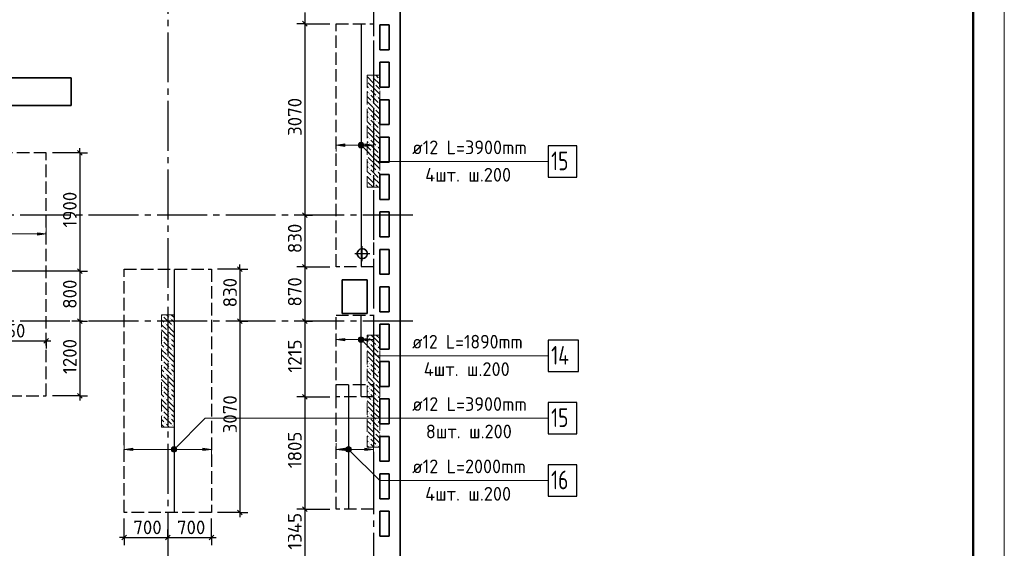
# Model space of a CAD drawing. Header units: millimetres. Extents: x 40580 to 1930067, y -240640 to 81020.
# Tile 123 of 256: x 497851 to 513647, y -216810 to -208330. Entities that reach past the tile are written whole.
import ezdxf

# ---------------------------------------------------------------- set-up
doc = ezdxf.new("R2010")
doc.units = ezdxf.units.MM
for name, pattern in [('______2', [270, 200, -70]), ('______5', [1100, 800, -100, 100, -100]), ('CENTER', [2, 1.25, -0.25, 0.25, -0.25])]:
    doc.linetypes.add(name, pattern=pattern)
for name, color, linetype, lineweight in [('Standard', 7, 'Continuous', 25), ('ДОП Верх по У', 7, 'Continuous', 25), ('ЖБ Перекрытие верхний уровень', 7, 'Continuous', 35), ('ОСИ', 7, 'CENTER', 15), ('Позиционная метка номер позиции', 7, 'Continuous', 13), ('Примечания', 7, 'Continuous', 13)]:
    doc.layers.add(name, color=color, linetype=linetype, lineweight=lineweight)
doc.layers.add('ЖБ Пилон', color=7, linetype='______2', lineweight=13, true_color=0xa0a0a0)
doc.styles.add('ISOCPEUR', font='isocpeur.ttf')

msp = doc.modelspace()

# ---------------------------------------------------------------- hatches: boundary and pattern name
at = {"layer": 'ДОП Верх по У', "linetype": 'Continuous', "lineweight": 13, "transparency": 33554687}
for points in [[(503066.8, -210363.9), (502926.8, -210343.9), (503066.8, -210323.9)], [(503066.8, -213481.6), (502926.8, -213461.6), (503066.8, -213441.6)], [(499666.8, -215242.9), (499526.8, -215222.9), (499666.8, -215202.9)], [(503066.8, -215242.9), (502926.8, -215222.9), (503066.8, -215202.9)]]:
    msp.add_hatch(color=7, dxfattribs=at).paths.add_polyline_path(points, flags=16)
for points in [[(503294.6, -210362.6), (503294.6, -210325.1), (503289.3, -210343.9)], [(503294.6, -210325.1), (503308.1, -210376.1), (503308.1, -210311.6)], [(503294.6, -210325.1), (503294.6, -210362.6), (503308.1, -210376.1)], [(503308.1, -210311.6), (503326.8, -210381.4), (503326.8, -210306.4)], [(503308.1, -210311.6), (503308.1, -210376.1), (503326.8, -210381.4)], [(503326.8, -210306.4), (503326.8, -210381.4), (503345.6, -210376.1)], [(503326.8, -210306.4), (503345.6, -210376.1), (503345.6, -210311.6)], [(503345.6, -210311.6), (503345.6, -210376.1), (503359.1, -210362.6)], [(503345.6, -210311.6), (503359.1, -210362.6), (503359.1, -210325.1)], [(503359.1, -210325.1), (503359.1, -210362.6), (503364.3, -210343.9)], [(503386.8, -210363.9), (503526.8, -210343.9), (503386.8, -210323.9)], [(498136.8, -211787), (498276.8, -211767), (498136.8, -211747)], [(503294.6, -213480.3), (503294.6, -213442.8), (503289.3, -213461.6)], [(503294.6, -213442.8), (503308.1, -213493.8), (503308.1, -213429.3)], [(503294.6, -213442.8), (503294.6, -213480.3), (503308.1, -213493.8)], [(503308.1, -213429.3), (503326.8, -213499.1), (503326.8, -213424.1)], [(503308.1, -213429.3), (503308.1, -213493.8), (503326.8, -213499.1)], [(503326.8, -213424.1), (503326.8, -213499.1), (503345.6, -213493.8)], [(503326.8, -213424.1), (503345.6, -213493.8), (503345.6, -213429.3)], [(503345.6, -213429.3), (503345.6, -213493.8), (503359.1, -213480.3)], [(503345.6, -213429.3), (503359.1, -213480.3), (503359.1, -213442.8)], [(503359.1, -213442.8), (503359.1, -213480.3), (503364.3, -213461.6)], [(503386.8, -213481.6), (503526.8, -213461.6), (503386.8, -213441.6)], [(500294.6, -215241.6), (500294.6, -215204.1), (500289.3, -215222.9)], [(500294.6, -215204.1), (500308.1, -215255.1), (500308.1, -215190.6)], [(500294.6, -215204.1), (500294.6, -215241.6), (500308.1, -215255.1)], [(500308.1, -215190.6), (500326.8, -215260.4), (500326.8, -215185.4)], [(500308.1, -215190.6), (500308.1, -215255.1), (500326.8, -215260.4)], [(500326.8, -215185.4), (500326.8, -215260.4), (500345.6, -215255.1)], [(500326.8, -215185.4), (500345.6, -215255.1), (500345.6, -215190.6)], [(500345.6, -215190.6), (500345.6, -215255.1), (500359.1, -215241.6)], [(500345.6, -215190.6), (500359.1, -215241.6), (500359.1, -215204.1)], [(500359.1, -215204.1), (500359.1, -215241.6), (500364.3, -215222.9)], [(500786.8, -215242.9), (500926.8, -215222.9), (500786.8, -215202.9)], [(503094.6, -215241.6), (503094.6, -215204.1), (503089.3, -215222.9)], [(503094.6, -215204.1), (503108.1, -215255.1), (503108.1, -215190.6)], [(503094.6, -215204.1), (503094.6, -215241.6), (503108.1, -215255.1)], [(503108.1, -215190.6), (503126.8, -215260.4), (503126.8, -215185.4)], [(503108.1, -215190.6), (503108.1, -215255.1), (503126.8, -215260.4)], [(503126.8, -215185.4), (503126.8, -215260.4), (503145.6, -215255.1)], [(503126.8, -215185.4), (503145.6, -215255.1), (503145.6, -215190.6)], [(503145.6, -215190.6), (503145.6, -215255.1), (503159.1, -215241.6)], [(503145.6, -215190.6), (503159.1, -215241.6), (503159.1, -215204.1)], [(503159.1, -215204.1), (503159.1, -215241.6), (503164.3, -215222.9)], [(503386.8, -215242.9), (503526.8, -215222.9), (503386.8, -215202.9)]]:
    msp.add_hatch(color=7, dxfattribs=at).paths.add_polyline_path(points)
at = {"layer": 'ЖБ Пилон', "linetype": 'Continuous', "lineweight": -3, "transparency": 33554687}
for points in [[(503497.3, -209240.7), (503503.8, -209234.2), (503510.3, -209240.7), (503503.8, -209247.2)], [(503617.3, -209280.7), (503623.8, -209274.2), (503626.8, -209277.3), (503626.8, -209284.2), (503623.8, -209287.2)], [(503426.8, -209317.3), (503430.3, -209320.7), (503426.8, -209324.2)], [(503457.3, -209440.7), (503463.8, -209434.2), (503470.3, -209440.7), (503463.8, -209447.2)], [(503537.3, -209360.7), (503543.8, -209354.2), (503550.3, -209360.7), (503543.8, -209367.2)], [(503457.3, -209520.7), (503463.8, -209514.2), (503470.3, -209520.7), (503463.8, -209527.2)], [(503577.3, -209560.7), (503583.8, -209554.2), (503590.3, -209560.7), (503583.8, -209567.2)], [(503426.8, -209717.3), (503430.3, -209720.7), (503426.8, -209724.2)], [(503497.3, -209640.7), (503503.8, -209634.2), (503510.3, -209640.7), (503503.8, -209647.2)], [(503537.3, -209760.7), (503543.8, -209754.2), (503550.3, -209760.7), (503543.8, -209767.2)], [(503617.3, -209680.7), (503623.8, -209674.2), (503626.8, -209677.3), (503626.8, -209684.2), (503623.8, -209687.2)], [(503457.3, -209840.7), (503463.8, -209834.2), (503470.3, -209840.7), (503463.8, -209847.2)], [(503457.3, -209920.7), (503463.8, -209914.2), (503470.3, -209920.7), (503463.8, -209927.2)], [(503497.3, -210040.7), (503503.8, -210034.2), (503510.3, -210040.7), (503503.8, -210047.2)], [(503577.3, -209960.7), (503583.8, -209954.2), (503590.3, -209960.7), (503583.8, -209967.2)], [(503617.3, -210080.7), (503623.8, -210074.2), (503626.8, -210077.3), (503626.8, -210084.2), (503623.8, -210087.2)], [(503426.8, -210117.3), (503430.3, -210120.7), (503426.8, -210124.2)], [(503457.3, -210240.7), (503463.8, -210234.2), (503470.3, -210240.7), (503463.8, -210247.2)], [(503537.3, -210160.7), (503543.8, -210154.2), (503550.3, -210160.7), (503543.8, -210167.2)], [(503457.3, -210320.7), (503463.8, -210314.2), (503470.3, -210320.7), (503463.8, -210327.2)], [(503577.3, -210360.7), (503583.8, -210354.2), (503590.3, -210360.7), (503583.8, -210367.2)], [(503426.8, -210517.3), (503430.3, -210520.7), (503426.8, -210524.2)], [(503497.3, -210440.7), (503503.8, -210434.2), (503510.3, -210440.7), (503503.8, -210447.2)], [(503537.3, -210560.7), (503543.8, -210554.2), (503550.3, -210560.7), (503543.8, -210567.2)], [(503617.3, -210480.7), (503623.8, -210474.2), (503626.8, -210477.3), (503626.8, -210484.2), (503623.8, -210487.2)], [(503457.3, -210640.7), (503463.8, -210634.2), (503470.3, -210640.7), (503463.8, -210647.2)], [(503457.3, -210720.7), (503463.8, -210714.2), (503470.3, -210720.7), (503463.8, -210727.2)], [(503497.3, -210840.7), (503503.8, -210834.2), (503510.3, -210840.7), (503503.8, -210847.2)], [(503577.3, -210760.7), (503583.8, -210754.2), (503590.3, -210760.7), (503583.8, -210767.2)], [(503617.3, -210880.7), (503623.8, -210874.2), (503626.8, -210877.3), (503626.8, -210884.2), (503623.8, -210887.2)], [(503426.8, -210917.3), (503430.3, -210920.7), (503426.8, -210924.2)], [(503537.3, -210960.7), (503543.8, -210954.2), (503550.3, -210960.7), (503543.8, -210967.2)], [(500137.3, -213080.7), (500143.8, -213074.2), (500150.3, -213080.7), (500143.8, -213087.2)], [(500177.3, -213200.7), (500183.8, -213194.2), (500190.3, -213200.7), (500183.8, -213207.2)], [(500257.3, -213120.7), (500263.8, -213114.2), (500270.3, -213120.7), (500263.8, -213127.2)], [(500297.3, -213240.7), (500303.8, -213234.2), (500310.3, -213240.7), (500303.8, -213247.2)], [(500137.3, -213400.7), (500143.8, -213394.2), (500150.3, -213400.7), (500143.8, -213407.2)], [(500217.3, -213320.7), (500223.8, -213314.2), (500230.3, -213320.7), (500223.8, -213327.2)], [(500137.3, -213480.7), (500143.8, -213474.2), (500150.3, -213480.7), (500143.8, -213487.2)], [(500257.3, -213440.7), (500263.8, -213434.2), (500270.3, -213440.7), (500263.8, -213447.2)], [(500257.3, -213520.7), (500263.8, -213514.2), (500270.3, -213520.7), (500263.8, -213527.2)], [(503457.3, -213440.7), (503463.8, -213434.2), (503470.3, -213440.7), (503463.8, -213447.2)], [(503457.3, -213520.7), (503463.8, -213514.2), (503470.3, -213520.7), (503463.8, -213527.2)], [(503577.3, -213560.7), (503583.8, -213554.2), (503590.3, -213560.7), (503583.8, -213567.2)], [(500177.3, -213600.7), (500183.8, -213594.2), (500190.3, -213600.7), (500183.8, -213607.2)], [(500217.3, -213720.7), (500223.8, -213714.2), (500230.3, -213720.7), (500223.8, -213727.2)], [(500297.3, -213640.7), (500303.8, -213634.2), (500310.3, -213640.7), (500303.8, -213647.2)], [(503426.8, -213717.3), (503430.3, -213720.7), (503426.8, -213724.2)], [(503497.3, -213640.7), (503503.8, -213634.2), (503510.3, -213640.7), (503503.8, -213647.2)], [(503617.3, -213680.7), (503623.8, -213674.2), (503626.8, -213677.3), (503626.8, -213684.2), (503623.8, -213687.2)], [(500137.3, -213800.7), (500143.8, -213794.2), (500150.3, -213800.7), (500143.8, -213807.2)], [(500137.3, -213880.7), (500143.8, -213874.2), (500150.3, -213880.7), (500143.8, -213887.2)], [(500257.3, -213840.7), (500263.8, -213834.2), (500270.3, -213840.7), (500263.8, -213847.2)], [(503457.3, -213840.7), (503463.8, -213834.2), (503470.3, -213840.7), (503463.8, -213847.2)], [(503537.3, -213760.7), (503543.8, -213754.2), (503550.3, -213760.7), (503543.8, -213767.2)], [(500177.3, -214000.7), (500183.8, -213994.2), (500190.3, -214000.7), (500183.8, -214007.2)], [(500257.3, -213920.7), (500263.8, -213914.2), (500270.3, -213920.7), (500263.8, -213927.2)], [(503457.3, -213920.7), (503463.8, -213914.2), (503470.3, -213920.7), (503463.8, -213927.2)], [(503577.3, -213960.7), (503583.8, -213954.2), (503590.3, -213960.7), (503583.8, -213967.2)], [(500217.3, -214120.7), (500223.8, -214114.2), (500230.3, -214120.7), (500223.8, -214127.2)], [(500297.3, -214040.7), (500303.8, -214034.2), (500310.3, -214040.7), (500303.8, -214047.2)], [(503426.8, -214117.3), (503430.3, -214120.7), (503426.8, -214124.2)], [(503497.3, -214040.7), (503503.8, -214034.2), (503510.3, -214040.7), (503503.8, -214047.2)], [(503537.3, -214160.7), (503543.8, -214154.2), (503550.3, -214160.7), (503543.8, -214167.2)], [(503617.3, -214080.7), (503623.8, -214074.2), (503626.8, -214077.3), (503626.8, -214084.2), (503623.8, -214087.2)], [(500137.3, -214200.7), (500143.8, -214194.2), (500150.3, -214200.7), (500143.8, -214207.2)], [(500137.3, -214280.7), (500143.8, -214274.2), (500150.3, -214280.7), (500143.8, -214287.2)], [(500257.3, -214240.7), (500263.8, -214234.2), (500270.3, -214240.7), (500263.8, -214247.2)], [(500257.3, -214320.7), (500263.8, -214314.2), (500270.3, -214320.7), (500263.8, -214327.2)], [(503457.3, -214240.7), (503463.8, -214234.2), (503470.3, -214240.7), (503463.8, -214247.2)], [(503457.3, -214320.7), (503463.8, -214314.2), (503470.3, -214320.7), (503463.8, -214327.2)], [(500177.3, -214400.7), (500183.8, -214394.2), (500190.3, -214400.7), (500183.8, -214407.2)], [(500297.3, -214440.7), (500303.8, -214434.2), (500310.3, -214440.7), (500303.8, -214447.2)], [(503497.3, -214440.7), (503503.8, -214434.2), (503510.3, -214440.7), (503503.8, -214447.2)], [(503577.3, -214360.7), (503583.8, -214354.2), (503590.3, -214360.7), (503583.8, -214367.2)], [(503617.3, -214480.7), (503623.8, -214474.2), (503626.8, -214477.3), (503626.8, -214484.2), (503623.8, -214487.2)], [(500137.3, -214600.7), (500143.8, -214594.2), (500150.3, -214600.7), (500143.8, -214607.2)], [(500217.3, -214520.7), (500223.8, -214514.2), (500230.3, -214520.7), (500223.8, -214527.2)], [(500257.3, -214640.7), (500263.8, -214634.2), (500270.3, -214640.7), (500263.8, -214647.2)], [(503426.8, -214517.3), (503430.3, -214520.7), (503426.8, -214524.2)], [(503457.3, -214640.7), (503463.8, -214634.2), (503470.3, -214640.7), (503463.8, -214647.2)], [(503537.3, -214560.7), (503543.8, -214554.2), (503550.3, -214560.7), (503543.8, -214567.2)], [(500137.3, -214680.7), (500143.8, -214674.2), (500150.3, -214680.7), (500143.8, -214687.2)], [(500177.3, -214800.7), (500183.8, -214794.2), (500190.3, -214800.7), (500183.8, -214807.2)], [(500257.3, -214720.7), (500263.8, -214714.2), (500270.3, -214720.7), (500263.8, -214727.2)], [(503457.3, -214720.7), (503463.8, -214714.2), (503470.3, -214720.7), (503463.8, -214727.2)], [(503577.3, -214760.7), (503583.8, -214754.2), (503590.3, -214760.7), (503583.8, -214767.2)], [(500297.3, -214840.7), (500303.8, -214834.2), (500310.3, -214840.7), (500303.8, -214847.2)], [(503426.8, -214917.3), (503430.3, -214920.7), (503426.8, -214924.2)], [(503497.3, -214840.7), (503503.8, -214834.2), (503510.3, -214840.7), (503503.8, -214847.2)], [(503537.3, -214960.7), (503543.8, -214954.2), (503550.3, -214960.7), (503543.8, -214967.2)], [(503617.3, -214880.7), (503623.8, -214874.2), (503626.8, -214877.3), (503626.8, -214884.2), (503623.8, -214887.2)], [(503457.3, -215040.7), (503463.8, -215034.2), (503470.3, -215040.7), (503463.8, -215047.2)], [(503457.3, -215120.7), (503463.8, -215114.2), (503470.3, -215120.7), (503463.8, -215127.2)], [(503577.3, -215160.7), (503583.8, -215154.2), (503590.3, -215160.7), (503583.8, -215167.2)]]:
    msp.add_hatch(color=7, dxfattribs=at).paths.add_polyline_path(points, flags=16)
at = {"layer": 'Позиционная метка номер позиции', "linetype": 'Continuous', "lineweight": 13, "transparency": 33554687}
for points in [[(503283.5, -210332.4), (503315.4, -210300.6), (503295, -210312)], [(503315.4, -210300.6), (503283.5, -210332.4), (503283.5, -210355.3)], [(503315.4, -210300.6), (503283.5, -210355.3), (503338.3, -210300.6)], [(503338.3, -210300.6), (503283.5, -210355.3), (503295, -210375.7)], [(503338.3, -210300.6), (503295, -210375.7), (503358.6, -210312)], [(503358.6, -210312), (503295, -210375.7), (503315.4, -210387.1)], [(503358.6, -210312), (503315.4, -210387.1), (503370.1, -210332.4)], [(503370.1, -210332.4), (503315.4, -210387.1), (503338.3, -210387.1)], [(503370.1, -210332.4), (503338.3, -210387.1), (503370.1, -210355.3)], [(503370.1, -210355.3), (503338.3, -210387.1), (503358.6, -210375.7)], [(503283.5, -213450.1), (503315.4, -213418.3), (503295, -213429.8)], [(503315.4, -213418.3), (503283.5, -213450.1), (503283.5, -213473)], [(503315.4, -213418.3), (503283.5, -213473), (503338.3, -213418.3)], [(503338.3, -213418.3), (503283.5, -213473), (503295, -213493.4)], [(503338.3, -213418.3), (503295, -213493.4), (503358.6, -213429.8)], [(503358.6, -213429.8), (503295, -213493.4), (503315.4, -213504.9)], [(503358.6, -213429.8), (503315.4, -213504.9), (503370.1, -213450.1)], [(503370.1, -213450.1), (503315.4, -213504.9), (503338.3, -213504.9)], [(503370.1, -213450.1), (503338.3, -213504.9), (503370.1, -213473)], [(503370.1, -213473), (503338.3, -213504.9), (503358.6, -213493.4)], [(500283.5, -215211.4), (500358.6, -215254.7), (500295, -215191)], [(500283.5, -215234.3), (500338.3, -215266.1), (500283.5, -215211.4)], [(500283.5, -215211.4), (500338.3, -215266.1), (500358.6, -215254.7)], [(500315.4, -215266.1), (500283.5, -215234.3), (500295, -215254.7)], [(500283.5, -215234.3), (500315.4, -215266.1), (500338.3, -215266.1)], [(500295, -215191), (500370.1, -215234.3), (500315.4, -215179.6)], [(500295, -215191), (500358.6, -215254.7), (500370.1, -215234.3)], [(500315.4, -215179.6), (500370.1, -215234.3), (500370.1, -215211.4)], [(500315.4, -215179.6), (500370.1, -215211.4), (500338.3, -215179.6)], [(500338.3, -215179.6), (500370.1, -215211.4), (500358.6, -215191)], [(503083.5, -215211.4), (503115.4, -215179.6), (503095, -215191)], [(503115.4, -215179.6), (503083.5, -215211.4), (503083.5, -215234.3)], [(503115.4, -215179.6), (503083.5, -215234.3), (503138.3, -215179.6)], [(503138.3, -215179.6), (503083.5, -215234.3), (503095, -215254.7)], [(503138.3, -215179.6), (503095, -215254.7), (503158.6, -215191)], [(503158.6, -215191), (503095, -215254.7), (503115.4, -215266.1)], [(503158.6, -215191), (503115.4, -215266.1), (503170.1, -215211.4)], [(503170.1, -215211.4), (503115.4, -215266.1), (503138.3, -215266.1)], [(503170.1, -215211.4), (503138.3, -215266.1), (503170.1, -215234.3)], [(503170.1, -215234.3), (503138.3, -215266.1), (503158.6, -215254.7)]]:
    msp.add_hatch(color=7, dxfattribs=at).paths.add_polyline_path(points)

# ---------------------------------------------------------------- linework, layer by layer
at = {"layer": 'Standard', "color": 7, "linetype": 'Continuous', "lineweight": -3, "transparency": 33554687}
for p, q in [((502423.6, -208213.9), (502423.6, -208393.9)), ((502423.6, -208393.9), (502423.6, -211463.9)), ((498814.9, -210463.9), (498814.9, -210388.9)), ((502423.6, -211463.9), (502423.6, -212293.9)), ((501385, -212333.9), (501385, -212258.9)), ((502423.6, -212293.9), (502423.6, -213163.9)), ((498814.9, -212363.9), (498814.9, -213163.9)), ((498814.9, -213163.9), (498814.9, -214363.9)), ((501385, -213163.9), (501385, -216233.9)), ((502423.6, -213163.9), (502423.6, -214381)), ((496926.8, -213479.4), (498276.8, -213479.4)), ((498276.8, -213479.4), (498351.8, -213479.4)), ((498814.9, -214363.9), (498814.9, -214438.9)), ((502423.6, -214381), (502423.6, -216183.9)), ((501385, -216233.9), (501385, -216308.9)), ((502423.6, -216183.9), (502423.6, -217526.8)), ((499526.8, -216633.9), (499451.8, -216633.9)), ((499526.8, -216633.9), (500226.8, -216633.9)), ((500226.8, -216633.9), (500926.8, -216633.9)), ((500926.8, -216633.9), (501001.8, -216633.9))]:
    msp.add_line(p, q, dxfattribs=at)
at = {"layer": 'Standard', "color": 251, "linetype": 'Continuous', "lineweight": -3, "true_color": 0x656565, "transparency": 33554687}
for p, q in [((502423.6, -208393.9), (502298.6, -208393.9)), ((502423.6, -208393.9), (502548.6, -208393.9)), ((502423.6, -208393.9), (502826.8, -208393.9)), ((498814.9, -210463.9), (498376.8, -210463.9)), ((498814.9, -210463.9), (498689.9, -210463.9)), ((498814.9, -210463.9), (498939.9, -210463.9)), ((502423.6, -211463.9), (502298.6, -211463.9)), ((502423.6, -211463.9), (502548.6, -211463.9)), ((502423.6, -211463.9), (502423.6, -211463.9)), ((502423.6, -212293.9), (502298.6, -212293.9)), ((502423.6, -212293.9), (502548.6, -212293.9)), ((502423.6, -212293.9), (502826.8, -212293.9)), ((498814.9, -212363.9), (498689.9, -212363.9)), ((498814.9, -212363.9), (498939.9, -212363.9)), ((501385, -212333.9), (501026.8, -212333.9)), ((501385, -212333.9), (501260, -212333.9)), ((501385, -212333.9), (501510, -212333.9)), ((498814.9, -213163.9), (498689.9, -213163.9)), ((498814.9, -213163.9), (498939.9, -213163.9)), ((498814.9, -213163.9), (498814.9, -213163.9)), ((501385, -213163.9), (501260, -213163.9)), ((501385, -213163.9), (501510, -213163.9)), ((501385, -213163.9), (501385, -213163.9)), ((502423.6, -213163.9), (502298.6, -213163.9)), ((502423.6, -213163.9), (502548.6, -213163.9)), ((502423.6, -213163.9), (502423.6, -213163.9)), ((498276.8, -213479.4), (498276.8, -213354.4)), ((498276.8, -213479.4), (498276.8, -213604.4)), ((498276.8, -213479.4), (498276.8, -213479.4)), ((498814.9, -214363.9), (498376.8, -214363.9)), ((498814.9, -214363.9), (498689.9, -214363.9)), ((498814.9, -214363.9), (498939.9, -214363.9)), ((502423.6, -214381), (502298.6, -214381)), ((502423.6, -214381), (502548.6, -214381)), ((502423.6, -214381), (502826.8, -214381)), ((501385, -216233.9), (501026.8, -216233.9)), ((501385, -216233.9), (501260, -216233.9)), ((501385, -216233.9), (501510, -216233.9)), ((502423.6, -216183.9), (502298.6, -216183.9)), ((502423.6, -216183.9), (502548.6, -216183.9)), ((502423.6, -216183.9), (502826.8, -216183.9)), ((499526.8, -216633.9), (499526.8, -216333.9)), ((500926.8, -216633.9), (500926.8, -216333.9)), ((499526.8, -216633.9), (499526.8, -216508.9)), ((500226.8, -216633.9), (500226.8, -216508.9)), ((500926.8, -216633.9), (500926.8, -216508.9)), ((499526.8, -216633.9), (499526.8, -216758.9)), ((500226.8, -216633.9), (500226.8, -216758.9)), ((500226.8, -216633.9), (500226.8, -216633.9)), ((500926.8, -216633.9), (500926.8, -216758.9))]:
    msp.add_line(p, q, dxfattribs=at)
at = {"layer": 'Standard', "color": 7, "linetype": 'Continuous', "lineweight": 25, "transparency": 33554687}
for p, q in [((502386.1, -208356.4), (502461.1, -208431.4)), ((498777.4, -210426.4), (498852.4, -210501.4)), ((502386.1, -211426.4), (502461.1, -211501.4)), ((502386.1, -212256.4), (502461.1, -212331.4)), ((498777.4, -212326.4), (498852.4, -212401.4)), ((501347.5, -212296.4), (501422.5, -212371.4)), ((498777.4, -213126.4), (498852.4, -213201.3)), ((501347.5, -213126.4), (501422.5, -213201.3)), ((502386.1, -213126.4), (502461.1, -213201.3)), ((498239.3, -213516.9), (498314.3, -213441.9)), ((498777.4, -214326.4), (498852.4, -214401.3)), ((502386.1, -214343.5), (502461.1, -214418.5)), ((501347.5, -216196.4), (501422.5, -216271.4)), ((502386.1, -216146.4), (502461.1, -216221.4)), ((499489.3, -216671.4), (499564.3, -216596.4)), ((500189.3, -216671.4), (500264.3, -216596.4)), ((500889.3, -216671.4), (500964.3, -216596.4))]:
    msp.add_line(p, q, dxfattribs=at)
at = {"layer": 'Standard', "color": 8, "linetype": '______5', "lineweight": -3, "transparency": 33554687}
for p, q in [((503346.8, -212203.4), (503346.8, -211964.3)), ((503466.3, -212083.9), (503227.3, -212083.9))]:
    msp.add_line(p, q, dxfattribs=at)
at = {"layer": 'Standard', "color": 7, "linetype": 'Continuous', "lineweight": 13, "transparency": 33554687}
msp.add_lwpolyline([(454246.8, -240263.9), (513646.8, -240263.9), (513646.8, -198263.9), (454246.8, -198263.9), (454246.8, -240263.9)], close=True, dxfattribs=at)
at = {"layer": 'Standard', "color": 7, "linetype": 'Continuous', "lineweight": 50, "transparency": 33554687}
msp.add_lwpolyline([(456246.8, -198763.9), (513146.8, -198763.9), (513146.8, -239763.9), (456246.8, -239763.9), (456246.8, -198763.9)], close=True, dxfattribs=at)
at = {"layer": 'Standard', "color": 7, "linetype": 'Continuous', "lineweight": -3, "transparency": 33554687}
for points in [[(498814.9, -210463.9), (498814.9, -211738.6), (498814.9, -211738.6), (498814.9, -212363.9)], [(501385, -212333.9), (501385, -213007.5), (501385, -213007.5), (501385, -213163.9)]]:
    msp.add_lwpolyline(points, dxfattribs=at)
at = {"layer": 'Standard', "color": 251, "linetype": 'Continuous', "lineweight": -3, "true_color": 0x656565, "transparency": 33554687}
msp.add_lwpolyline([(498814.9, -212363.9), (498797.9, -212363.9), (498797.9, -212363.9), (498797.9, -212363.9), (498797.9, -212363.9), (496776.8, -212363.9)], dxfattribs=at)
at = {"layer": 'ДОП Верх по У', "color": 7, "linetype": 'Continuous', "lineweight": -3, "transparency": 33554687}
for p, q in [((503326.8, -208399.9), (503326.8, -212287.9)), ((500326.8, -212339.9), (500326.8, -216227.9)), ((503326.8, -214375), (503326.8, -213075)), ((503126.8, -214189.9), (503126.8, -216177.9))]:
    msp.add_line(p, q, dxfattribs=at)
at = {"layer": 'ДОП Верх по У', "color": 251, "linetype": 'Continuous', "lineweight": 13, "true_color": 0x494949, "transparency": 33554687}
for p, q in [((502926.8, -210343.9), (502926.8, -210243.9)), ((502926.8, -210343.9), (503066.8, -210323.9)), ((503066.8, -210363.9), (502926.8, -210343.9)), ((502926.8, -210343.9), (502926.8, -210443.9)), ((502926.8, -210343.9), (502926.8, -210343.9)), ((503066.8, -210323.9), (503066.8, -210363.9)), ((503066.8, -210343.9), (503296.8, -210343.9)), ((503326.8, -210306.4), (503326.8, -210306.4)), ((503326.8, -210381.4), (503326.8, -210381.4)), ((503356.8, -210343.9), (503386.8, -210343.9)), ((503526.8, -210343.9), (503386.8, -210323.9)), ((503386.8, -210323.9), (503386.8, -210363.9)), ((503386.8, -210363.9), (503526.8, -210343.9)), ((503526.8, -210343.9), (503526.8, -210243.9)), ((503526.8, -210343.9), (503526.8, -210443.9)), ((503526.8, -210343.9), (503526.8, -210343.9)), ((497706.8, -211767), (498136.8, -211767)), ((498276.8, -211767), (498136.8, -211747)), ((498136.8, -211747), (498136.8, -211787)), ((498136.8, -211787), (498276.8, -211767)), ((498276.8, -211767), (498276.8, -211667)), ((498276.8, -211767), (498276.8, -211867)), ((498276.8, -211767), (498276.8, -211767)), ((502926.8, -213461.6), (502926.8, -213361.6)), ((503526.8, -213461.6), (503526.8, -213361.6)), ((502926.8, -213461.6), (503066.8, -213441.6)), ((503066.8, -213481.6), (502926.8, -213461.6)), ((502926.8, -213461.6), (502926.8, -213561.6)), ((502926.8, -213461.6), (502926.8, -213461.6)), ((503066.8, -213441.6), (503066.8, -213481.6)), ((503066.8, -213461.6), (503296.8, -213461.6)), ((503326.8, -213424.1), (503326.8, -213424.1)), ((503326.8, -213499.1), (503326.8, -213499.1)), ((503356.8, -213461.6), (503386.8, -213461.6)), ((503526.8, -213461.6), (503386.8, -213441.6)), ((503386.8, -213441.6), (503386.8, -213481.6)), ((503386.8, -213481.6), (503526.8, -213461.6)), ((503526.8, -213461.6), (503526.8, -213561.6)), ((503526.8, -213461.6), (503526.8, -213461.6)), ((499526.8, -215222.9), (499526.8, -215122.9)), ((500926.8, -215222.9), (500926.8, -215122.9)), ((502926.8, -215222.9), (502926.8, -215122.9)), ((503526.8, -215222.9), (503526.8, -215122.9)), ((499526.8, -215222.9), (499666.8, -215202.9)), ((499666.8, -215242.9), (499526.8, -215222.9)), ((499526.8, -215222.9), (499526.8, -215322.9)), ((499526.8, -215222.9), (499526.8, -215222.9)), ((499666.8, -215202.9), (499666.8, -215242.9)), ((499666.8, -215222.9), (500296.8, -215222.9)), ((500326.8, -215185.4), (500326.8, -215185.4)), ((500326.8, -215260.4), (500326.8, -215260.4)), ((500356.8, -215222.9), (500786.8, -215222.9)), ((500926.8, -215222.9), (500786.8, -215202.9)), ((500786.8, -215202.9), (500786.8, -215242.9)), ((500786.8, -215242.9), (500926.8, -215222.9)), ((500926.8, -215222.9), (500926.8, -215322.9)), ((500926.8, -215222.9), (500926.8, -215222.9)), ((502926.8, -215222.9), (503066.8, -215202.9)), ((503066.8, -215242.9), (502926.8, -215222.9)), ((502926.8, -215222.9), (502926.8, -215322.9)), ((502926.8, -215222.9), (502926.8, -215222.9)), ((503066.8, -215202.9), (503066.8, -215242.9)), ((503066.8, -215222.9), (503096.8, -215222.9)), ((503126.8, -215185.4), (503126.8, -215185.4)), ((503126.8, -215260.4), (503126.8, -215260.4)), ((503156.8, -215222.9), (503386.8, -215222.9)), ((503526.8, -215222.9), (503386.8, -215202.9)), ((503386.8, -215202.9), (503386.8, -215242.9)), ((503386.8, -215242.9), (503526.8, -215222.9)), ((503526.8, -215222.9), (503526.8, -215322.9)), ((503526.8, -215222.9), (503526.8, -215222.9))]:
    msp.add_line(p, q, dxfattribs=at)
at = {"layer": 'ДОП Верх по У', "color": 7, "linetype": 'Continuous', "lineweight": 13, "transparency": 33554687}
for p, q in [((504126.8, -210605.1), (506212.8, -210605.1)), ((504126.8, -213722.9), (506168.8, -213722.9)), ((504126.8, -214722.9), (506212.8, -214722.9)), ((504126.8, -215722.9), (506212.8, -215722.9))]:
    msp.add_line(p, q, dxfattribs=at)
at = {"layer": 'ДОП Верх по У', "color": 7, "linetype": 'Continuous', "lineweight": 25, "transparency": 33554687}
for points in [[(506326.8, -210855.1), (506786.8, -210855.1), (506786.8, -210355.1), (506326.8, -210355.1), (506326.8, -210855.1)], [(506326.8, -213972.9), (506816.8, -213972.9), (506816.8, -213472.9), (506326.8, -213472.9), (506326.8, -213972.9)], [(506326.8, -214972.9), (506786.8, -214972.9), (506786.8, -214472.9), (506326.8, -214472.9), (506326.8, -214972.9)], [(506326.8, -215972.9), (506786.8, -215972.9), (506786.8, -215472.9), (506326.8, -215472.9), (506326.8, -215972.9)]]:
    msp.add_lwpolyline(points, dxfattribs=at)
at = {"layer": 'ДОП Верх по У', "color": 251, "linetype": 'Continuous', "lineweight": 13, "true_color": 0x494949, "transparency": 33554687}
for centre in [(503326.8, -210343.9), (503326.8, -213461.6), (500326.8, -215222.9), (503126.8, -215222.9)]:
    msp.add_circle(centre, 37.5, dxfattribs=at)
at = {"layer": 'ЖБ Перекрытие верхний уровень', "transparency": 33554687}
for p, q in [((503956.8, -220393.9), (503956.8, -205433.9)), ((503626.8, -208813.9), (503626.8, -208413.9)), ((503626.8, -208413.9), (503776.8, -208413.9)), ((503776.8, -208413.9), (503776.8, -208813.9)), ((503776.8, -208813.9), (503626.8, -208813.9)), ((503626.8, -209413.9), (503626.8, -209013.9)), ((503626.8, -209013.9), (503776.8, -209013.9)), ((503776.8, -209013.9), (503776.8, -209413.9)), ((498676.8, -209263.9), (497416.8, -209263.9)), ((498676.8, -209703.9), (498676.8, -209263.9)), ((503776.8, -209413.9), (503626.8, -209413.9)), ((497416.8, -209703.9), (498676.8, -209703.9)), ((503626.8, -210013.9), (503626.8, -209613.9)), ((503626.8, -209613.9), (503776.8, -209613.9)), ((503776.8, -209613.9), (503776.8, -210013.9)), ((503776.8, -210013.9), (503626.8, -210013.9)), ((503626.8, -210613.9), (503626.8, -210213.9)), ((503626.8, -210213.9), (503776.8, -210213.9)), ((503776.8, -210213.9), (503776.8, -210613.9)), ((503776.8, -210613.9), (503626.8, -210613.9)), ((503626.8, -211213.9), (503626.8, -210813.9)), ((503626.8, -210813.9), (503776.8, -210813.9)), ((503776.8, -210813.9), (503776.8, -211213.9)), ((503776.8, -211213.9), (503626.8, -211213.9)), ((503626.8, -211813.9), (503626.8, -211413.9)), ((503626.8, -211413.9), (503776.8, -211413.9)), ((503776.8, -211413.9), (503776.8, -211813.9)), ((503776.8, -211813.9), (503626.8, -211813.9)), ((503274.9, -212047.2), (503267.1, -212071.2)), ((503267.1, -212071.2), (503267.1, -212096.5)), ((503267.1, -212096.5), (503274.9, -212120.5)), ((503289.8, -212026.8), (503274.9, -212047.2)), ((503274.9, -212120.5), (503289.8, -212140.9)), ((503310.2, -212012), (503289.8, -212026.8)), ((503334.2, -212004.2), (503310.2, -212012)), ((503359.4, -212004.2), (503334.2, -212004.2)), ((503383.4, -212012), (503359.4, -212004.2)), ((503403.8, -212026.8), (503383.4, -212012)), ((503418.7, -212047.2), (503403.8, -212026.8)), ((503403.8, -212140.9), (503418.7, -212120.5)), ((503426.5, -212071.2), (503418.7, -212047.2)), ((503418.7, -212120.5), (503426.5, -212096.5)), ((503426.5, -212096.5), (503426.5, -212071.2)), ((503626.8, -212413.9), (503626.8, -212013.9)), ((503626.8, -212013.9), (503776.8, -212013.9)), ((503776.8, -212013.9), (503776.8, -212413.9)), ((503289.8, -212140.9), (503310.2, -212155.7)), ((503310.2, -212155.7), (503334.2, -212163.5)), ((503334.2, -212163.5), (503359.4, -212163.5)), ((503359.4, -212163.5), (503383.4, -212155.7)), ((503383.4, -212155.7), (503403.8, -212140.9)), ((503776.8, -212413.9), (503626.8, -212413.9)), ((503426.8, -212503.9), (503026.8, -212503.9)), ((503026.8, -212503.9), (503026.8, -213043.9)), ((503426.8, -213043.9), (503426.8, -212503.9)), ((503626.8, -213013.9), (503626.8, -212613.9)), ((503626.8, -212613.9), (503776.8, -212613.9)), ((503776.8, -212613.9), (503776.8, -213013.9)), ((503026.8, -213043.9), (503426.8, -213043.9)), ((503776.8, -213013.9), (503626.8, -213013.9)), ((503626.8, -213613.9), (503626.8, -213213.9)), ((503626.8, -213213.9), (503776.8, -213213.9)), ((503776.8, -213213.9), (503776.8, -213613.9)), ((503776.8, -213613.9), (503626.8, -213613.9)), ((503626.8, -214213.9), (503626.8, -213813.9)), ((503626.8, -213813.9), (503776.8, -213813.9)), ((503776.8, -213813.9), (503776.8, -214213.9)), ((503776.8, -214213.9), (503626.8, -214213.9)), ((503626.8, -214813.9), (503626.8, -214413.9)), ((503626.8, -214413.9), (503776.8, -214413.9)), ((503776.8, -214413.9), (503776.8, -214813.9)), ((503776.8, -214813.9), (503626.8, -214813.9)), ((503626.8, -215413.9), (503626.8, -215013.9)), ((503626.8, -215013.9), (503776.8, -215013.9)), ((503776.8, -215013.9), (503776.8, -215413.9)), ((503776.8, -215413.9), (503626.8, -215413.9)), ((503626.8, -216013.9), (503626.8, -215613.9)), ((503626.8, -215613.9), (503776.8, -215613.9)), ((503776.8, -215613.9), (503776.8, -216013.9)), ((503776.8, -216013.9), (503626.8, -216013.9)), ((503626.8, -216613.9), (503626.8, -216213.9)), ((503626.8, -216213.9), (503776.8, -216213.9)), ((503776.8, -216213.9), (503776.8, -216613.9)), ((503776.8, -216613.9), (503626.8, -216613.9))]:
    msp.add_line(p, q, dxfattribs=at)
at = {"layer": 'ЖБ Пилон', "color": 253, "linetype": '______2', "lineweight": 13, "true_color": 0xa0a0a0, "transparency": 33554687}
for p, q in [((503426.8, -209218.9), (503426.8, -211018.9)), ((503626.8, -209218.9), (503426.8, -209218.9)), ((503626.8, -211018.9), (503626.8, -209218.9)), ((503426.8, -211018.9), (503626.8, -211018.9)), ((500126.8, -213063.9), (500126.8, -214863.9)), ((500326.8, -213063.9), (500126.8, -213063.9)), ((500326.8, -214863.9), (500326.8, -213063.9)), ((503426.8, -213388.9), (503426.8, -215188.9)), ((503626.8, -213388.9), (503426.8, -213388.9)), ((503626.8, -215188.9), (503626.8, -213388.9)), ((500126.8, -214863.9), (500326.8, -214863.9)), ((503426.8, -215188.9), (503626.8, -215188.9))]:
    msp.add_line(p, q, dxfattribs=at)
at = {"layer": 'ЖБ Пилон', "color": 9, "linetype": 'Continuous', "lineweight": -3, "true_color": 0xc7c7c7, "transparency": 33554687}
for p, q in [((503426.8, -209243.8), (503523.8, -209340.7)), ((503481.9, -209218.9), (503483.8, -209220.7)), ((503626.8, -209363.8), (503523.8, -209260.7)), ((503561.9, -209218.9), (503603.8, -209260.7)), ((503426.8, -209403.8), (503443.8, -209420.7)), ((503563.8, -209460.7), (503443.8, -209340.7)), ((503563.8, -209380.7), (503626.8, -209443.8)), ((503443.8, -209500.7), (503426.8, -209483.8)), ((503426.8, -209563.8), (503483.8, -209620.7)), ((503483.8, -209460.7), (503563.8, -209540.7)), ((503483.8, -209540.7), (503603.8, -209660.7)), ((503563.8, -209460.7), (503626.8, -209523.8)), ((503626.8, -209603.8), (503603.8, -209580.7)), ((503426.8, -209643.8), (503523.8, -209740.7)), ((503563.8, -209860.7), (503443.8, -209740.7)), ((503626.8, -209763.8), (503523.8, -209660.7)), ((503426.8, -209803.8), (503443.8, -209820.7)), ((503443.8, -209900.7), (503426.8, -209883.8)), ((503483.8, -209860.7), (503563.8, -209940.7)), ((503563.8, -209780.7), (503626.8, -209843.8)), ((503563.8, -209860.7), (503626.8, -209923.8)), ((503426.8, -209963.8), (503483.8, -210020.7)), ((503426.8, -210043.8), (503523.8, -210140.7)), ((503483.8, -209940.7), (503603.8, -210060.7)), ((503626.8, -210163.8), (503523.8, -210060.7)), ((503626.8, -210003.8), (503603.8, -209980.7)), ((503426.8, -210203.8), (503443.8, -210220.7)), ((503563.8, -210260.7), (503443.8, -210140.7)), ((503563.8, -210180.7), (503626.8, -210243.8)), ((503443.8, -210300.7), (503426.8, -210283.8)), ((503426.8, -210363.8), (503483.8, -210420.7)), ((503483.8, -210260.7), (503563.8, -210340.7)), ((503483.8, -210340.7), (503603.8, -210460.7)), ((503563.8, -210260.7), (503626.8, -210323.8)), ((503626.8, -210403.8), (503603.8, -210380.7)), ((503426.8, -210443.8), (503523.8, -210540.7)), ((503563.8, -210660.7), (503443.8, -210540.7)), ((503626.8, -210563.8), (503523.8, -210460.7)), ((503426.8, -210603.8), (503443.8, -210620.7)), ((503443.8, -210700.7), (503426.8, -210683.8)), ((503483.8, -210660.7), (503563.8, -210740.7)), ((503563.8, -210580.7), (503626.8, -210643.8)), ((503563.8, -210660.7), (503626.8, -210723.8)), ((503426.8, -210763.8), (503483.8, -210820.7)), ((503426.8, -210843.8), (503523.8, -210940.7)), ((503483.8, -210740.7), (503603.8, -210860.7)), ((503626.8, -210963.8), (503523.8, -210860.7)), ((503626.8, -210803.8), (503603.8, -210780.7)), ((503426.8, -211003.8), (503441.9, -211018.9)), ((503521.9, -211018.9), (503443.8, -210940.7)), ((503563.8, -210980.7), (503601.9, -211018.9)), ((500243.8, -213100.7), (500206.9, -213063.9)), ((500286.9, -213063.9), (500326.8, -213103.8)), ((500126.8, -213143.8), (500163.8, -213180.7)), ((500126.8, -213223.8), (500203.8, -213300.7)), ((500163.8, -213100.7), (500283.8, -213220.7)), ((500203.8, -213220.7), (500323.8, -213340.7)), ((500283.8, -213140.7), (500326.8, -213183.8)), ((500126.8, -213303.8), (500243.8, -213420.7)), ((500326.8, -213423.8), (500243.8, -213340.7)), ((500326.8, -213263.8), (500323.8, -213260.7)), ((503563.8, -213460.7), (503491.9, -213388.9)), ((503571.9, -213388.9), (503626.8, -213443.8)), ((500126.8, -213543.8), (500163.8, -213580.7)), ((500203.8, -213460.7), (500163.8, -213420.7)), ((500163.8, -213500.7), (500283.8, -213620.7)), ((500243.8, -213500.7), (500203.8, -213460.7)), ((500283.8, -213460.7), (500326.8, -213503.8)), ((500283.8, -213540.7), (500326.8, -213583.8)), ((503426.8, -213403.8), (503443.8, -213420.7)), ((503443.8, -213500.7), (503426.8, -213483.8)), ((503483.8, -213460.7), (503563.8, -213540.7)), ((503483.8, -213540.7), (503603.8, -213660.7)), ((503563.8, -213460.7), (503626.8, -213523.8)), ((500126.8, -213623.8), (500203.8, -213700.7)), ((500126.8, -213703.8), (500243.8, -213820.7)), ((500203.8, -213620.7), (500323.8, -213740.7)), ((500326.8, -213663.8), (500323.8, -213660.7)), ((503426.8, -213563.8), (503483.8, -213620.7)), ((503426.8, -213643.8), (503523.8, -213740.7)), ((503626.8, -213763.8), (503523.8, -213660.7)), ((503626.8, -213603.8), (503603.8, -213580.7)), ((500203.8, -213860.7), (500163.8, -213820.7)), ((500243.8, -213900.7), (500203.8, -213860.7)), ((500326.8, -213823.8), (500243.8, -213740.7)), ((500283.8, -213860.7), (500326.8, -213903.8)), ((503426.8, -213803.8), (503443.8, -213820.7)), ((503563.8, -213860.7), (503443.8, -213740.7)), ((503483.8, -213860.7), (503563.8, -213940.7)), ((503563.8, -213780.7), (503626.8, -213843.8)), ((503563.8, -213860.7), (503626.8, -213923.8)), ((500126.8, -213943.8), (500163.8, -213980.7)), ((500126.8, -214023.8), (500203.8, -214100.7)), ((500163.8, -213900.7), (500283.8, -214020.7)), ((500203.8, -214020.7), (500323.8, -214140.7)), ((500283.8, -213940.7), (500326.8, -213983.8)), ((503443.8, -213900.7), (503426.8, -213883.8)), ((503426.8, -213963.8), (503483.8, -214020.7)), ((503483.8, -213940.7), (503603.8, -214060.7)), ((503626.8, -214003.8), (503603.8, -213980.7)), ((500126.8, -214103.8), (500243.8, -214220.7)), ((500326.8, -214223.8), (500243.8, -214140.7)), ((500326.8, -214063.8), (500323.8, -214060.7)), ((503426.8, -214043.8), (503523.8, -214140.7)), ((503563.8, -214260.7), (503443.8, -214140.7)), ((503626.8, -214163.8), (503523.8, -214060.7)), ((503563.8, -214180.7), (503626.8, -214243.8)), ((500126.8, -214343.8), (500163.8, -214380.7)), ((500203.8, -214260.7), (500163.8, -214220.7)), ((500163.8, -214300.7), (500283.8, -214420.7)), ((500243.8, -214300.7), (500203.8, -214260.7)), ((500283.8, -214260.7), (500326.8, -214303.8)), ((500283.8, -214340.7), (500326.8, -214383.8)), ((503426.8, -214203.8), (503443.8, -214220.7)), ((503443.8, -214300.7), (503426.8, -214283.8)), ((503483.8, -214260.7), (503563.8, -214340.7)), ((503483.8, -214340.7), (503603.8, -214460.7)), ((503563.8, -214260.7), (503626.8, -214323.8)), ((500126.8, -214423.8), (500203.8, -214500.7)), ((500126.8, -214503.8), (500243.8, -214620.7)), ((500203.8, -214420.7), (500323.8, -214540.7)), ((500326.8, -214463.8), (500323.8, -214460.7)), ((503426.8, -214363.8), (503483.8, -214420.7)), ((503426.8, -214443.8), (503523.8, -214540.7)), ((503626.8, -214563.8), (503523.8, -214460.7)), ((503626.8, -214403.8), (503603.8, -214380.7)), ((500203.8, -214660.7), (500163.8, -214620.7)), ((500243.8, -214700.7), (500203.8, -214660.7)), ((500326.8, -214623.8), (500243.8, -214540.7)), ((500283.8, -214660.7), (500326.8, -214703.8)), ((503426.8, -214603.8), (503443.8, -214620.7)), ((503563.8, -214660.7), (503443.8, -214540.7)), ((503483.8, -214660.7), (503563.8, -214740.7)), ((503563.8, -214580.7), (503626.8, -214643.8)), ((503563.8, -214660.7), (503626.8, -214723.8)), ((500126.8, -214743.8), (500163.8, -214780.7)), ((500163.8, -214700.7), (500283.8, -214820.7)), ((500203.8, -214820.7), (500246.9, -214863.9)), ((500283.8, -214740.7), (500326.8, -214783.8)), ((503443.8, -214700.7), (503426.8, -214683.8)), ((503426.8, -214763.8), (503483.8, -214820.7)), ((503483.8, -214740.7), (503603.8, -214860.7)), ((503626.8, -214803.8), (503603.8, -214780.7)), ((500126.8, -214823.8), (500166.9, -214863.9)), ((500326.8, -214863.8), (500323.8, -214860.7)), ((503426.8, -214843.8), (503523.8, -214940.7)), ((503563.8, -215060.7), (503443.8, -214940.7)), ((503626.8, -214963.8), (503523.8, -214860.7)), ((503563.8, -214980.7), (503626.8, -215043.8)), ((503426.8, -215003.8), (503443.8, -215020.7)), ((503443.8, -215100.7), (503426.8, -215083.8)), ((503483.8, -215060.7), (503563.8, -215140.7)), ((503563.8, -215060.7), (503626.8, -215123.8)), ((503426.8, -215163.8), (503451.9, -215188.9)), ((503483.8, -215140.7), (503531.9, -215188.9)), ((503611.9, -215188.9), (503603.8, -215180.7))]:
    msp.add_line(p, q, dxfattribs=at)
at = {"layer": 'ОСИ', "color": 8, "linetype": '______5', "lineweight": -3, "transparency": 33554687}
for p, q in [((503526.8, -204463.9), (503526.8, -224293.9)), ((500226.8, -205233.9), (500226.8, -224293.9)), ((504156.8, -211463.9), (458846.8, -211463.9)), ((504156.8, -213163.9), (458846.8, -213163.9))]:
    msp.add_line(p, q, dxfattribs=at)
at = {"layer": 'Позиционная метка номер позиции', "color": 7, "linetype": 'Continuous', "lineweight": 13, "transparency": 33554687}
for p, q in [((503295, -210312), (503295, -210312)), ((503295, -210375.7), (503295, -210375.7)), ((503358.6, -210312), (503358.6, -210312)), ((503358.6, -210375.7), (503358.6, -210375.7)), ((503295, -213429.8), (503295, -213429.8)), ((503295, -213493.4), (503295, -213493.4)), ((503358.6, -213429.8), (503358.6, -213429.8)), ((503358.6, -213493.4), (503358.6, -213493.4)), ((500295, -215191), (500295, -215191)), ((500295, -215254.7), (500295, -215254.7)), ((500358.6, -215191), (500358.6, -215191)), ((500358.6, -215254.7), (500358.6, -215254.7)), ((503095, -215191), (503095, -215191)), ((503095, -215254.7), (503095, -215254.7)), ((503158.6, -215191), (503158.6, -215191)), ((503158.6, -215254.7), (503158.6, -215254.7))]:
    msp.add_line(p, q, dxfattribs=at)
for points in [[(503326.8, -210343.9), (503588.1, -210605.1), (506326.8, -210605.1)], [(503326.8, -213461.6), (503588.1, -213722.9), (506326.8, -213722.9)], [(500326.8, -215222.9), (500826.8, -214722.9), (506326.8, -214722.9)], [(503126.8, -215222.9), (503626.8, -215722.9), (506326.8, -215722.9)]]:
    msp.add_lwpolyline(points, dxfattribs=at)
for centre in [(503326.8, -210343.9), (503326.8, -213461.6), (500326.8, -215222.9), (503126.8, -215222.9)]:
    msp.add_circle(centre, 45, dxfattribs=at)
at = {"layer": 'Примечания', "color": 7, "linetype": '______2', "lineweight": -3, "transparency": 33554687}
for p, q in [((502926.8, -208393.9), (503526.8, -208393.9)), ((502926.8, -212293.9), (502926.8, -208393.9)), ((503526.8, -208393.9), (503526.8, -212293.9)), ((498276.8, -210463.9), (496876.8, -210463.9)), ((498276.8, -214363.9), (498276.8, -210463.9)), ((503526.8, -212293.9), (502926.8, -212293.9)), ((499526.8, -212333.9), (500926.8, -212333.9)), ((499526.8, -216233.9), (499526.8, -212333.9)), ((500926.8, -212333.9), (500926.8, -216233.9)), ((502926.8, -213069), (503526.8, -213069)), ((502926.8, -214381), (502926.8, -213069)), ((503526.8, -213069), (503526.8, -214381)), ((502926.8, -214183.9), (503526.8, -214183.9)), ((502926.8, -216183.9), (502926.8, -214183.9)), ((503526.8, -214183.9), (503526.8, -216183.9)), ((496876.8, -214363.9), (498276.8, -214363.9)), ((503526.8, -214381), (502926.8, -214381)), ((500926.8, -216233.9), (499526.8, -216233.9)), ((503526.8, -216183.9), (502926.8, -216183.9))]:
    msp.add_line(p, q, dxfattribs=at)

# ---------------------------------------------------------------- texts
at = {"layer": 'Standard', "color": 7, "linetype": 'Continuous', "lineweight": 25, "transparency": 33554687, "char_height": 220, "attachment_point": 7, "rotation": 90, "style": 'ISOCPEUR'}
for s, insert, width in [('3070', (502373.6, -210194.7), 657.046), ('1900', (498764.9, -211664.1), 625.741), ('830', (502373.6, -212074.4), 516.396), ('870', (502373.6, -212932.2), 531.973), ('800', (498764.9, -212967.2), 531.96), ('830', (501335, -212944.3), 516.396), ('1200', (498764.9, -214014.1), 625.735), ('1215', (502373.5, -213991.3), 563.271), ('3070', (501335, -214964.7), 657.046), ('1805', (502373.5, -215524.7), 610.159), ('1345', (502373.5, -216831.9), 594.595)]:
    msp.add_mtext(s, dxfattribs=dict(at, insert=insert, width=width))
at = {"layer": 'Standard', "color": 7, "linetype": 'Continuous', "lineweight": 25, "transparency": 33554687, "char_height": 220, "attachment_point": 7, "style": 'ISOCPEUR'}
for s, insert, width in [('1350', (497367.2, -213429.3), 594.589), ('700', (499673.5, -216583.9), 531.967), ('700', (500373.5, -216583.9), 531.967)]:
    msp.add_mtext(s, dxfattribs=dict(at, insert=insert, width=width))
at = {"layer": 'ДОП Верх по У', "color": 7, "linetype": 'Continuous', "lineweight": 13, "transparency": 33554687, "attachment_point": 7, "style": 'ISOCPEUR'}
for s, insert, char_height, width in [('\\W0.96;ø12 L=3900mm ', (504146.8, -210487.8), 220, 2152.025), ('\\W0.75;15', (506376.8, -210745.1), 300, 472.649), ('\\W0.97;4шт. ш.200 ', (504355.8, -210927.8), 220, 1735.063), ('\\W0.94;ø12 L=1890mm ', (504146.8, -213605.5), 220, 2105.673), ('\\W0.76;14', (506376.8, -213862.9), 300, 504.567), ('\\W0.97;4шт. ш.200 ', (504333.8, -214045.5), 220, 1735.063), ('\\W0.96;ø12 L=3900mm ', (504146.8, -214605.5), 220, 2152.025), ('\\W0.75;15', (506376.8, -214862.9), 300, 472.649), ('\\W0.97;8шт. ш.200 ', (504366.8, -215045.5), 220, 1713.197), ('\\W0.96;ø12 L=2000mm ', (504146.8, -215605.5), 220, 2152.025), ('\\W0.75;16', (506376.8, -215862.9), 300, 472.649), ('\\W0.97;4шт. ш.200 ', (504355.8, -216045.5), 220, 1735.063)]:
    msp.add_mtext(s, dxfattribs=dict(at, insert=insert, char_height=char_height, width=width))

doc.saveas('drawing.dxf')
